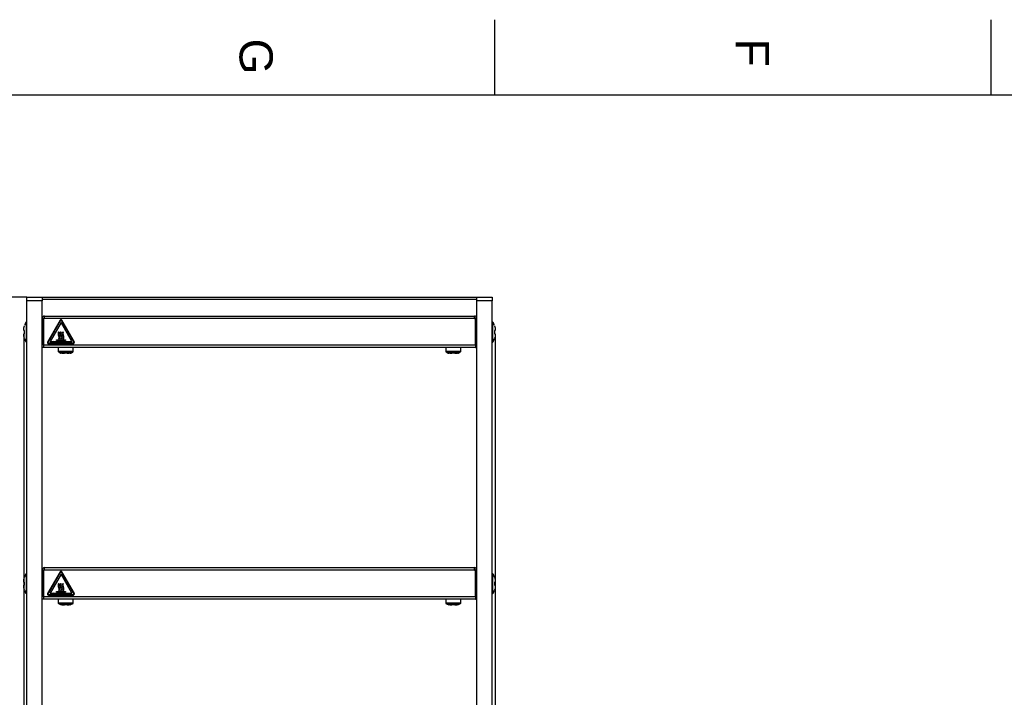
# Model space of a CAD drawing. Header units: millimetres. Extents: x 0 to 418, y 0 to 295.
# Tile 4 of 12: x 55 to 159, y 223 to 295. Entities that reach past the tile are written whole.
import ezdxf
from ezdxf.enums import TextEntityAlignment as Align

# ---------------------------------------------------------------- set-up
doc = ezdxf.new("R2010")
doc.units = ezdxf.units.MM
for name, color, linetype in [('132.367_TASSENWÄ', 7, 'Continuous'), ('Marges', 7, 'Continuous'), ('Standard', 7, 'Continuous')]:
    doc.layers.add(name, color=color, linetype=linetype)
doc.styles.add('SEACAD_Arial', font='arial.ttf')
doc.dimstyles.new('ISO', dxfattribs={"dimtxt": 3, "dimasz": 3, "dimexe": 1.5, "dimexo": 0, "dimgap": 0.75, "dimtad": 1, "dimdec": 1, "dimlfac": 5, "dimtxsty": 'SEACAD_Arial', "dimblk1": '_SE_FILLED', "dimblk2": '_SE_FILLED', "dimsah": 1, "dimcen": 1.5, "dimazin": 0, "dimtfac": 0.7, "dimtdec": 3, "dimtmove": 0, "dimatfit": 3, "dimfxl": 1, "dimarcsym": 0})

# ---------------------------------------------------------------- blocks, each defined once
blk = doc.blocks.new('SE')
at = {"layer": '132.367_TASSENWÄ', "color": 7, "linetype": 'Continuous'}
for p, q in [((55.51, 265.24), (55.51, 265.64)), ((55.51, 265.64), (57.11, 265.64)), ((57.11, 265.64), (57.11, 265.24)), ((57.11, 265.64), (103.11, 265.64)), ((103.11, 265.64), (104.71, 265.64)), ((103.11, 265.24), (103.11, 265.64)), ((104.71, 265.64), (104.71, 265.24)), ((57.11, 265.24), (55.51, 265.24)), ((55.51, 170.44), (55.51, 265.24)), ((103.11, 265.4), (57.11, 265.4)), ((57.11, 170.44), (57.11, 265.24)), ((104.71, 265.24), (103.11, 265.24)), ((103.11, 170.44), (103.11, 265.24)), ((104.71, 170.44), (104.71, 265.24)), ((57.37, 263.64), (102.85, 263.64)), ((57.37, 263.38), (57.37, 263.64)), ((102.85, 263.38), (102.85, 263.64)), ((55.24, 262.62), (55.23, 262.62)), ((55.41, 262.99), (55.41, 260.9)), ((57.11, 263.38), (57.27, 263.38)), ((57.27, 263.38), (57.27, 260.58)), ((57.37, 263.38), (57.27, 263.38)), ((57.27, 260.62), (57.27, 263.38)), ((57.27, 262.84), (57.27, 262.84)), ((102.85, 263.38), (57.37, 263.38)), ((59.02, 263.19), (57.69, 260.89)), ((59.06, 263.17), (57.74, 260.87)), ((59.11, 262.95), (57.95, 260.94)), ((60.27, 260.94), (59.11, 262.95)), ((60.48, 260.87), (59.15, 263.17)), ((60.52, 260.89), (59.19, 263.19)), ((102.85, 263.38), (102.95, 263.38)), ((102.95, 263.38), (102.95, 260.58)), ((103.11, 263.38), (102.95, 263.38)), ((102.95, 260.62), (102.95, 263.38)), ((102.95, 262.84), (102.95, 262.84)), ((104.81, 260.9), (104.81, 262.99)), ((104.97, 262.62), (104.98, 262.62)), ((55.17, 262.11), (55.17, 262.16)), ((55.24, 262.11), (55.17, 262.11)), ((55.17, 261.73), (55.17, 261.77)), ((55.17, 261.77), (55.24, 261.77)), ((58.85, 261.98), (58.9, 261.93)), ((59.07, 261.98), (59.12, 261.93)), ((59.29, 261.98), (59.34, 261.93)), ((105.04, 262.11), (104.97, 262.11)), ((104.97, 261.77), (105.04, 261.77)), ((105.04, 262.16), (105.04, 262.11)), ((105.04, 261.77), (105.04, 261.73)), ((55.24, 261.26), (55.23, 261.26)), ((57.11, 260.62), (57.27, 260.62)), ((57.27, 261.04), (57.27, 261.04)), ((57.27, 260.62), (57.27, 260.32)), ((57.27, 260.58), (102.95, 260.58)), ((57.27, 260.58), (57.27, 260.32)), ((57.78, 260.79), (60.43, 260.79)), ((57.78, 260.74), (60.43, 260.74)), ((57.95, 260.94), (60.27, 260.94)), ((58.64, 261.14), (59.58, 261.14)), ((58.64, 261.04), (58.64, 261.14)), ((59.58, 261.04), (58.64, 261.04)), ((58.92, 261.2), (58.87, 261.24)), ((59.14, 261.2), (59.09, 261.24)), ((59.36, 261.2), (59.31, 261.24)), ((59.58, 261.14), (59.58, 261.04)), ((102.95, 261.04), (102.95, 261.04)), ((102.95, 260.62), (102.95, 260.32)), ((103.11, 260.62), (102.95, 260.62)), ((102.95, 260.58), (102.95, 260.32)), ((104.97, 261.26), (104.98, 261.26)), ((57.27, 260.32), (57.11, 260.32)), ((102.95, 260.32), (57.27, 260.32)), ((58.81, 260.32), (58.81, 259.93)), ((58.81, 259.93), (60.41, 259.93)), ((58.83, 259.87), (60.38, 259.87)), ((59.15, 259.71), (59.15, 259.7)), ((59.46, 259.67), (59.4, 259.67)), ((59.46, 259.71), (59.46, 259.67)), ((59.76, 259.67), (59.76, 259.71)), ((59.81, 259.67), (59.76, 259.67)), ((60.07, 259.71), (60.07, 259.7)), ((60.41, 259.93), (60.41, 260.32)), ((99.81, 260.32), (99.81, 259.93)), ((99.81, 259.93), (101.41, 259.93)), ((99.83, 259.87), (101.38, 259.87)), ((100.15, 259.71), (100.15, 259.7)), ((100.46, 259.67), (100.4, 259.67)), ((100.46, 259.71), (100.46, 259.67)), ((100.76, 259.67), (100.76, 259.71)), ((100.81, 259.67), (100.76, 259.67)), ((101.07, 259.71), (101.07, 259.7)), ((101.41, 259.93), (101.41, 260.32)), ((102.95, 260.32), (103.11, 260.32)), ((57.11, 236.76), (57.27, 236.76)), ((57.27, 236.76), (57.27, 233.96)), ((57.37, 236.76), (57.27, 236.76)), ((57.27, 234), (57.27, 236.76)), ((57.37, 237.02), (102.85, 237.02)), ((57.37, 236.76), (57.37, 237.02)), ((102.85, 236.76), (57.37, 236.76)), ((59.02, 236.57), (57.69, 234.27)), ((59.06, 236.54), (57.74, 234.24)), ((60.48, 234.24), (59.15, 236.54)), ((60.52, 234.27), (59.19, 236.57)), ((102.85, 236.76), (102.85, 237.02)), ((102.85, 236.76), (102.95, 236.76)), ((102.95, 236.76), (102.95, 233.96)), ((103.11, 236.76), (102.95, 236.76)), ((102.95, 234), (102.95, 236.76)), ((55.17, 235.49), (55.17, 235.53)), ((55.24, 235.49), (55.17, 235.49)), ((55.24, 236), (55.23, 236)), ((55.41, 236.36), (55.41, 234.27)), ((57.27, 236.22), (57.27, 236.22)), ((59.11, 236.32), (57.95, 234.31)), ((60.27, 234.31), (59.11, 236.32)), ((102.95, 236.22), (102.95, 236.22)), ((104.81, 234.27), (104.81, 236.36)), ((104.97, 236), (104.98, 236)), ((105.04, 235.49), (104.97, 235.49)), ((105.04, 235.53), (105.04, 235.49)), ((55.17, 235.1), (55.17, 235.15)), ((55.17, 235.15), (55.24, 235.15)), ((55.24, 234.64), (55.23, 234.64)), ((57.27, 234.42), (57.27, 234.42)), ((58.64, 234.51), (59.58, 234.51)), ((58.64, 234.41), (58.64, 234.51)), ((59.58, 234.41), (58.64, 234.41)), ((58.85, 235.35), (58.9, 235.3)), ((58.92, 234.57), (58.87, 234.62)), ((59.07, 235.35), (59.12, 235.3)), ((59.14, 234.57), (59.09, 234.62)), ((59.29, 235.35), (59.34, 235.3)), ((59.36, 234.57), (59.31, 234.62)), ((59.58, 234.51), (59.58, 234.41)), ((102.95, 234.42), (102.95, 234.42)), ((104.97, 235.15), (105.04, 235.15)), ((104.97, 234.64), (104.98, 234.64)), ((105.04, 235.15), (105.04, 235.1)), ((57.11, 234), (57.27, 234)), ((57.27, 233.7), (57.11, 233.7)), ((57.27, 234), (57.27, 233.7)), ((57.27, 233.96), (102.95, 233.96)), ((57.27, 233.96), (57.27, 233.7)), ((102.95, 233.7), (57.27, 233.7)), ((57.78, 234.17), (60.43, 234.17)), ((57.78, 234.12), (60.43, 234.12)), ((57.95, 234.31), (60.27, 234.31)), ((58.81, 233.7), (58.81, 233.3)), ((60.41, 233.3), (60.41, 233.7)), ((99.81, 233.7), (99.81, 233.3)), ((101.41, 233.3), (101.41, 233.7)), ((102.95, 234), (102.95, 233.7)), ((103.11, 234), (102.95, 234)), ((102.95, 233.96), (102.95, 233.7)), ((102.95, 233.7), (103.11, 233.7)), ((58.81, 233.3), (60.41, 233.3)), ((58.83, 233.24), (60.38, 233.24)), ((59.15, 233.08), (59.15, 233.08)), ((59.46, 233.05), (59.4, 233.05)), ((59.46, 233.08), (59.46, 233.05)), ((59.76, 233.05), (59.76, 233.08)), ((59.81, 233.05), (59.76, 233.05)), ((60.07, 233.08), (60.07, 233.08)), ((99.81, 233.3), (101.41, 233.3)), ((99.83, 233.24), (101.38, 233.24)), ((100.15, 233.08), (100.15, 233.08)), ((100.46, 233.05), (100.4, 233.05)), ((100.46, 233.08), (100.46, 233.05)), ((100.76, 233.05), (100.76, 233.08)), ((100.81, 233.05), (100.76, 233.05)), ((101.07, 233.08), (101.07, 233.08))]:
    blk.add_line(p, q, dxfattribs=at)
for centre in [(58.27, 261.01), (58.27, 234.38)]:
    blk.add_circle(centre, 0.001, dxfattribs=at)
for centre, radius, start, end in [((57.37, 263.38), 0.26, 90, 180), ((102.85, 263.38), 0.26, 0, 90), ((56.57, 262.22), 1.4, 146.4427, 163.0673), ((55.51, 262.92), 0.12, 90, 146.4427), ((57.37, 263.38), 0.1, 90, 180), ((59.11, 263.14), 0.1, 30, 150), ((59.11, 263.14), 0.05, 30, 150), ((102.85, 263.38), 0.1, 0, 90), ((104.71, 262.92), 0.12, 33.5573, 90), ((103.64, 262.22), 1.4, 16.9396, 33.5573), ((59.27, 261.78), 0.466, 155.0493, 207.7197), ((58.54, 261.39), 0.366, 335.8565, 27.7197), ((59.34, 261.78), 0.466, 161.6972, 201.879), ((58.5, 261.39), 0.466, 335.0493, 27.7197), ((59.49, 261.78), 0.466, 155.0493, 207.7197), ((58.65, 261.39), 0.466, 341.6963, 21.8782), ((59.56, 261.78), 0.466, 161.6972, 201.879), ((58.72, 261.39), 0.466, 335.0487, 27.719), ((59.71, 261.78), 0.466, 155.0493, 207.7197), ((58.87, 261.39), 0.466, 341.6963, 21.8782), ((59.78, 261.78), 0.466, 161.6972, 201.879), ((58.94, 261.39), 0.466, 335.0487, 27.719), ((56.57, 261.67), 1.4, 196.9396, 213.5573), ((55.51, 260.96), 0.12, 213.5573, 270), ((57.78, 260.84), 0.1, 150, 270), ((57.78, 260.84), 0.05, 150, 270), ((60.43, 260.84), 0.1, 270, 30), ((60.43, 260.84), 0.05, 270, 30), ((104.71, 260.96), 0.12, 270, 326.4427), ((103.64, 261.67), 1.4, 326.4427, 343.0673), ((58.89, 259.93), 0.08, 180, 229.4642), ((59.35, 260.47), 0.8, 229.4642, 254.9163), ((59.86, 260.47), 0.8, 285.0881, 310.5358), ((60.33, 259.93), 0.08, 310.5358, 0), ((99.89, 259.93), 0.08, 180, 229.4642), ((100.35, 260.47), 0.8, 229.4642, 254.9163), ((100.86, 260.47), 0.8, 285.0881, 310.5358), ((101.33, 259.93), 0.08, 310.5358, 0), ((57.37, 236.76), 0.26, 90, 180), ((57.37, 236.76), 0.1, 90, 180), ((59.11, 236.52), 0.1, 30, 150), ((59.11, 236.52), 0.05, 30, 150), ((102.85, 236.76), 0.26, 0, 90), ((102.85, 236.76), 0.1, 0, 90), ((56.57, 235.59), 1.4, 146.4427, 163.0673), ((55.51, 236.3), 0.12, 90, 146.4427), ((104.71, 236.3), 0.12, 33.5573, 90), ((103.64, 235.59), 1.4, 16.9396, 33.5573), ((56.57, 235.05), 1.4, 196.9396, 213.5573), ((59.27, 235.15), 0.466, 155.0493, 207.7197), ((58.54, 234.77), 0.366, 335.8565, 27.7197), ((59.34, 235.16), 0.466, 161.6972, 201.879), ((58.5, 234.77), 0.466, 335.0493, 27.7197), ((59.49, 235.15), 0.466, 155.0493, 207.7197), ((58.65, 234.76), 0.466, 341.6963, 21.8782), ((59.56, 235.16), 0.466, 161.6972, 201.879), ((58.72, 234.77), 0.466, 335.0487, 27.719), ((59.71, 235.15), 0.466, 155.0493, 207.7197), ((58.87, 234.76), 0.466, 341.6963, 21.8782), ((59.78, 235.16), 0.466, 161.6972, 201.879), ((58.94, 234.77), 0.466, 335.0487, 27.719), ((103.64, 235.05), 1.4, 326.4427, 343.0673), ((55.51, 234.34), 0.12, 213.5573, 270), ((57.78, 234.22), 0.1, 150, 270), ((57.78, 234.22), 0.05, 150, 270), ((60.43, 234.22), 0.1, 270, 30), ((60.43, 234.22), 0.05, 270, 30), ((104.71, 234.34), 0.12, 270, 326.4427), ((58.89, 233.3), 0.08, 180, 229.4642), ((59.35, 233.85), 0.8, 229.4642, 254.9163), ((59.86, 233.85), 0.8, 285.0881, 310.5358), ((60.33, 233.3), 0.08, 310.5358, 0), ((99.89, 233.3), 0.08, 180, 229.4642), ((100.35, 233.85), 0.8, 229.4642, 254.9163), ((100.86, 233.85), 0.8, 285.0881, 310.5358), ((101.33, 233.3), 0.08, 310.5358, 0)]:
    blk.add_arc(centre, radius, start, end, dxfattribs=at)
for points, knots in [([(55.17, 262.16), (55.17, 262.24), (55.18, 262.32), (55.2, 262.47), (55.22, 262.55), (55.24, 262.62)], [0, 0, 0, 0, 0.5, 0.5, 1, 1, 1, 1]), ([(104.97, 262.62), (105, 262.55), (105.01, 262.47), (105.04, 262.31), (105.04, 262.24), (105.04, 262.16)], [0, 0, 0, 0, 0.5, 0.5, 1, 1, 1, 1]), ([(55.24, 261.26), (55.22, 261.34), (55.2, 261.42), (55.18, 261.57), (55.17, 261.65), (55.17, 261.73)], [0, 0, 0, 0, 0.5, 0.5, 1, 1, 1, 1]), ([(55.24, 261.77), (55.24, 261.83), (55.23, 261.89), (55.23, 262), (55.24, 262.06), (55.24, 262.11)], [0, 0, 0, 0, 0.5, 0.5, 1, 1, 1, 1]), ([(104.97, 262.11), (104.98, 262.06), (104.98, 262), (104.98, 261.89), (104.98, 261.83), (104.97, 261.77)], [0, 0, 0, 0, 0.5, 0.5, 1, 1, 1, 1]), ([(105.04, 261.73), (105.04, 261.65), (105.04, 261.57), (105.01, 261.42), (105, 261.34), (104.97, 261.26)], [0, 0, 0, 0, 0.5, 0.5, 1, 1, 1, 1]), ([(59.4, 259.67), (59.36, 259.67), (59.32, 259.68), (59.23, 259.69), (59.19, 259.7), (59.15, 259.71)], [0, 0, 0, 0, 0.5, 0.5, 1, 1, 1, 1]), ([(59.76, 259.71), (59.73, 259.71), (59.71, 259.7), (59.66, 259.7), (59.63, 259.7), (59.56, 259.7), (59.51, 259.7), (59.46, 259.71)], [0, 0, 0, 0, 0.25, 0.25, 0.5, 0.5, 1, 1, 1, 1]), ([(60.07, 259.71), (60.02, 259.7), (59.98, 259.69), (59.9, 259.68), (59.85, 259.67), (59.81, 259.67)], [0, 0, 0, 0, 0.5, 0.5, 1, 1, 1, 1]), ([(100.4, 259.67), (100.36, 259.67), (100.32, 259.68), (100.23, 259.69), (100.19, 259.7), (100.15, 259.71)], [0, 0, 0, 0, 0.5, 0.5, 1, 1, 1, 1]), ([(100.76, 259.71), (100.73, 259.71), (100.71, 259.7), (100.66, 259.7), (100.63, 259.7), (100.56, 259.7), (100.51, 259.7), (100.46, 259.71)], [0, 0, 0, 0, 0.25, 0.25, 0.5, 0.5, 1, 1, 1, 1]), ([(101.07, 259.71), (101.02, 259.7), (100.98, 259.69), (100.9, 259.68), (100.85, 259.67), (100.81, 259.67)], [0, 0, 0, 0, 0.5, 0.5, 1, 1, 1, 1]), ([(55.17, 235.53), (55.17, 235.61), (55.18, 235.69), (55.2, 235.84), (55.22, 235.92), (55.24, 236)], [0, 0, 0, 0, 0.5, 0.5, 1, 1, 1, 1]), ([(55.24, 235.15), (55.24, 235.2), (55.23, 235.26), (55.23, 235.38), (55.24, 235.43), (55.24, 235.49)], [0, 0, 0, 0, 0.5, 0.5, 1, 1, 1, 1]), ([(104.97, 236), (105, 235.92), (105.01, 235.84), (105.04, 235.69), (105.04, 235.61), (105.04, 235.53)], [0, 0, 0, 0, 0.5, 0.5, 1, 1, 1, 1]), ([(104.97, 235.49), (104.98, 235.43), (104.98, 235.37), (104.98, 235.26), (104.98, 235.2), (104.97, 235.15)], [0, 0, 0, 0, 0.5, 0.5, 1, 1, 1, 1]), ([(55.24, 234.64), (55.22, 234.71), (55.2, 234.79), (55.18, 234.95), (55.17, 235.03), (55.17, 235.1)], [0, 0, 0, 0, 0.5, 0.5, 1, 1, 1, 1]), ([(105.04, 235.1), (105.04, 235.03), (105.04, 234.95), (105.01, 234.79), (105, 234.71), (104.97, 234.64)], [0, 0, 0, 0, 0.5, 0.5, 1, 1, 1, 1]), ([(59.4, 233.05), (59.36, 233.05), (59.32, 233.05), (59.23, 233.06), (59.19, 233.07), (59.15, 233.08)], [0, 0, 0, 0, 0.5, 0.5, 1, 1, 1, 1]), ([(59.76, 233.08), (59.73, 233.08), (59.71, 233.08), (59.66, 233.08), (59.63, 233.08), (59.56, 233.08), (59.51, 233.08), (59.46, 233.08)], [0, 0, 0, 0, 0.25, 0.25, 0.5, 0.5, 1, 1, 1, 1]), ([(60.07, 233.08), (60.02, 233.07), (59.98, 233.06), (59.9, 233.05), (59.85, 233.05), (59.81, 233.05)], [0, 0, 0, 0, 0.5, 0.5, 1, 1, 1, 1]), ([(100.4, 233.05), (100.36, 233.05), (100.32, 233.05), (100.23, 233.06), (100.19, 233.07), (100.15, 233.08)], [0, 0, 0, 0, 0.5, 0.5, 1, 1, 1, 1]), ([(100.76, 233.08), (100.73, 233.08), (100.71, 233.08), (100.66, 233.08), (100.63, 233.08), (100.56, 233.08), (100.51, 233.08), (100.46, 233.08)], [0, 0, 0, 0, 0.25, 0.25, 0.5, 0.5, 1, 1, 1, 1]), ([(101.07, 233.08), (101.02, 233.07), (100.98, 233.06), (100.9, 233.05), (100.85, 233.05), (100.81, 233.05)], [0, 0, 0, 0, 0.5, 0.5, 1, 1, 1, 1])]:
    blk.add_open_spline(points, degree=3, knots=knots, dxfattribs=at)
blk = doc.blocks.new('DMBLK4')
at = {"layer": 'Standard', "linetype": 'Continuous'}
for points in [[(58.17, 152.6), (58.17, 153.6), (55.17, 153.1)], [(102.04, 152.6), (105.04, 153.1), (102.04, 153.6)]]:
    blk.add_hatch(color=7, dxfattribs=at).paths.add_polyline_path(points)
at = {"layer": 'Standard', "color": 7, "linetype": 'Continuous'}
for p, q in [((55.17, 261.73), (55.17, 151.6)), ((105.04, 261.77), (105.04, 151.6)), ((55.17, 153.1), (105.04, 153.1))]:
    blk.add_line(p, q, dxfattribs=at)
at = {"layer": 'Standard', "color": 7, "linetype": 'Continuous', "style": 'SEACAD_Arial'}
blk.add_text('249,3', height=3, dxfattribs=at).set_placement((74.82, 156.85), align=Align.TOP_LEFT)
blk = doc.blocks.new('_SE_FILLED')
at = {"color": 0}
blk.add_line((0, 0), (-1, 0), dxfattribs=at)
blk.add_solid([(0, 0), (-1, -0.1665), (-1, 0.1665), (0, 0)], dxfattribs=at)
blk = doc.blocks.new('DMBLK5')
at = {"layer": 'Standard', "linetype": 'Continuous'}
for points in [[(42.18, 262.64), (43.18, 262.64), (42.68, 265.64)], [(42.18, 171.98), (42.68, 168.98), (43.18, 171.98)]]:
    blk.add_hatch(color=7, dxfattribs=at).paths.add_polyline_path(points)
at = {"layer": 'Standard', "color": 7, "linetype": 'Continuous'}
for p, q in [((55.51, 265.64), (41.18, 265.64)), ((42.68, 168.98), (42.68, 265.64)), ((57.91, 168.98), (41.18, 168.98))]:
    blk.add_line(p, q, dxfattribs=at)
at = {"layer": 'Standard', "color": 7, "linetype": 'Continuous', "style": 'SEACAD_Arial'}
blk.add_text('483,3', height=3, rotation=90, dxfattribs=at).set_placement((38.93, 212.03), align=Align.TOP_LEFT)
blk = doc.blocks.new('SE5')
at = {"layer": 'Marges', "char_height": 3.5, "attachment_point": 1, "rotation": 270}
for s, insert, width in [('{\\fArial|b0||i0||c0|p34;\\C7;\\H3.5;\\W1.;G}', (81.5, 293), 3.8044), ('{\\fArial|b0||i0||c0|p34;\\C7;\\H3.5;\\W1.;F}', (134, 293), 3.7133)]:
    blk.add_mtext(s, dxfattribs=dict(at, insert=insert, width=width))
blk = doc.blocks.new('SE4')
at = {"layer": 'Marges'}
blk.add_blockref('SE5', (0, 0), dxfattribs=at)

msp = doc.modelspace()

# ---------------------------------------------------------------- linework, layer by layer
at = {"layer": 'Marges', "color": 7, "linetype": 'Continuous'}
for p, q in [((105, 287), (105, 295)), ((157.5, 287), (157.5, 295)), ((410, 287), (10, 287))]:
    msp.add_line(p, q, dxfattribs=at)

# ---------------------------------------------------------------- block references
msp.add_blockref('SE4', (0, 0))
at = {"layer": 'Standard'}
msp.add_blockref('SE', (0, 0), dxfattribs=at)

# ---------------------------------------------------------------- dimensions: what is measured, and where the dimension line sits
at = {"layer": 'Standard', "color": 7, "linetype": 'Continuous'}
dim = msp.add_linear_dim(base=(42.6823, 265.6442), p1=(57.9063, 168.9842), p2=(57.1063, 265.6442), angle=90, text='\\A1;<>', dimstyle='ISO', override={"dimdec": 2}, dxfattribs=at)
dim.commit()
dim.dimension.update_dxf_attribs({"geometry": 'DMBLK5', "text_midpoint": (42.6823, 217.3142), "dimtype": 160})
dim = msp.add_linear_dim(base=(55.173, 153.0954), p1=(55.173, 261.7313), p2=(105.0397, 261.7742), angle=0.049303, text='\\A1;<>', dimstyle='ISO', dxfattribs=at)
dim.commit()
dim.dimension.update_dxf_attribs({"geometry": 'DMBLK4', "text_midpoint": (80.1063, 153.0954), "dimtype": 161})

doc.saveas('drawing.dxf')
